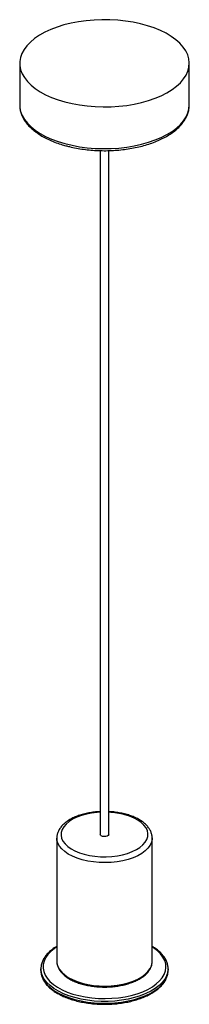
# Paper-space layout '_Trimétrica' of a CAD drawing. Header units: millimetres. Extents: x -40 to 40, y -423 to 42.
import ezdxf

# ---------------------------------------------------------------- set-up
doc = ezdxf.new("R2010")
doc.units = ezdxf.units.MM

psp = doc.layouts.new('_Trimétrica')

# ---------------------------------------------------------------- linework, layer by layer
at = {"color": 7, "linetype": 'Continuous', "lineweight": 25}
for p, q in [((-40, 21.43), (-40, 1.71)), ((40, 1.71), (40, 21.43)), ((-40, 1.71), (-40, 1.47)), ((40, 1.71), (40, 1.85)), ((-2, -19.82), (-2, -342.87)), ((2, -342.87), (2, -19.81)), ((-22.5, -344.58), (-22.5, -402.87)), ((22.5, -402.87), (22.5, -344.58)), ((-30, -406.3), (-30, -407.15)), ((30, -407.15), (30, -406.3))]:
    psp.add_line(p, q, dxfattribs=at)
at = {"color": 7, "linetype": 'Continuous', "lineweight": 25, "flags": 128}
for points in [[(-18.67, 3.21), (-15.27, 2.39), (-11.74, 1.74), (-8.11, 1.26), (-4.41, 0.95), (-0.67, 0.83), (3.08, 0.89), (6.8, 1.13), (10.46, 1.55), (14.03, 2.14), (17.48, 2.9), (20.77, 3.82), (23.88, 4.9), (26.78, 6.13), (29.45, 7.49), (31.85, 8.97), (33.98, 10.56), (35.8, 12.24), (37.32, 14.01), (38.5, 15.84), (39.35, 17.73), (39.85, 19.64), (40, 21.57), (39.8, 23.5), (39.25, 25.41), (38.35, 27.28), (37.12, 29.11), (35.56, 30.86), (33.69, 32.54), (31.52, 34.11), (29.08, 35.58), (26.38, 36.92), (23.44, 38.12), (20.31, 39.18), (16.99, 40.08), (13.52, 40.82), (9.94, 41.38), (6.27, 41.78), (2.54, 41.99), (-1.21, 42.02), (-4.95, 41.87), (-8.64, 41.54), (-12.26, 41.04), (-15.77, 40.36), (-19.15, 39.52), (-22.35, 38.51), (-25.36, 37.36), (-28.14, 36.07), (-30.68, 34.65), (-32.95, 33.11), (-34.93, 31.47), (-36.6, 29.74), (-37.95, 27.94), (-38.97, 26.08), (-39.64, 24.18), (-39.97, 22.26), (-39.94, 20.32), (-39.57, 18.4), (-38.84, 16.51), (-37.78, 14.66), (-36.38, 12.86), (-34.66, 11.15), (-32.64, 9.52), (-30.33, 8), (-27.76, 6.59), (-24.94, 5.32), (-21.9, 4.19), (-18.67, 3.21)], [(2, -342.87), (1.99, -342.96), (1.77, -343.35), (1.27, -343.66), (0.59, -343.85), (-0.19, -343.89), (-0.93, -343.78), (-1.54, -343.52), (-1.91, -343.17), (-2, -342.87)], [(-30, -406.47), (-30, -406.33), (-30, -406.3)], [(-30, -407.15), (-30, -407.18), (-29.99, -407.62)]]:
    psp.add_lwpolyline(points, dxfattribs=at)
at = {"color": 8, "linetype": 'Continuous', "lineweight": 25, "flags": 128}
for points in [[(-40, 1.47), (-39.94, 0.61), (-39.57, -1.31), (-38.84, -3.21), (-37.78, -5.06), (-36.38, -6.85), (-34.66, -8.57), (-32.64, -10.19), (-30.33, -11.72), (-27.76, -13.12), (-24.94, -14.39), (-21.9, -15.53), (-18.67, -16.51)], [(-18.67, -16.51), (-15.27, -17.33), (-11.74, -17.98), (-8.11, -18.46), (-4.41, -18.76), (-0.67, -18.88), (3.08, -18.83), (6.8, -18.59), (10.46, -18.17), (14.03, -17.58), (17.48, -16.82), (20.77, -15.89), (23.88, -14.81), (26.78, -13.59), (29.45, -12.23), (31.85, -10.75), (33.98, -9.16), (35.8, -7.47), (37.32, -5.7), (38.5, -3.87), (39.35, -1.99), (39.85, -0.08), (40, 1.71)], [(-2, -332.36), (-3.45, -332.46), (-6.06, -332.78), (-8.56, -333.27), (-10.92, -333.93), (-13.09, -334.74), (-15.04, -335.69), (-16.73, -336.76), (-18.13, -337.94), (-19.22, -339.2), (-19.99, -340.52), (-20.41, -341.89), (-20.49, -343.27), (-20.21, -344.64), (-19.59, -345.99), (-18.63, -347.28), (-17.35, -348.49), (-15.78, -349.61), (-13.93, -350.61), (-11.85, -351.48), (-9.57, -352.2), (-7.12, -352.77), (-4.55, -353.16), (-1.9, -353.38), (0.78, -353.42), (3.45, -353.27), (6.06, -352.95), (8.56, -352.46), (10.92, -351.8), (13.09, -350.99), (15.04, -350.04), (16.73, -348.97), (18.13, -347.79), (19.22, -346.53), (19.99, -345.21), (20.41, -343.85), (20.49, -342.47), (20.21, -341.09), (19.59, -339.75), (18.63, -338.46), (17.35, -337.24), (15.78, -336.13), (13.93, -335.12), (11.85, -334.25), (9.57, -333.53), (9.57, -333.53)], [(22.5, -344.53), (22.48, -345.11), (22.17, -346.56), (21.51, -347.97), (20.52, -349.34), (19.2, -350.62), (17.58, -351.81), (15.68, -352.89), (13.53, -353.84), (11.18, -354.64), (8.64, -355.28), (5.97, -355.75), (3.2, -356.05), (0.38, -356.17), (-2.44, -356.1), (-5.22, -355.85), (-7.92, -355.43), (-10.5, -354.83), (-12.91, -354.07), (-15.12, -353.16), (-17.09, -352.12), (-18.79, -350.96), (-20.19, -349.69), (-21.28, -348.35), (-22.03, -346.95), (-22.43, -345.51), (-22.5, -344.58)], [(-22.5, -396.02), (-23.55, -396.72), (-25.27, -398.11), (-26.68, -399.58), (-27.77, -401.13), (-28.52, -402.73), (-28.92, -404.36), (-28.98, -406.01), (-28.68, -407.65), (-28.04, -409.26), (-27.05, -410.82), (-25.74, -412.32), (-24.11, -413.74), (-22.19, -415.06), (-20, -416.25), (-17.57, -417.32), (-14.93, -418.25), (-12.1, -419.01), (-9.13, -419.62), (-6.04, -420.05), (-2.89, -420.3), (0.3, -420.38), (3.49, -420.27), (6.64, -419.98), (9.7, -419.52), (12.65, -418.88), (15.44, -418.08), (18.05, -417.13), (20.44, -416.04), (22.58, -414.81), (24.44, -413.48), (26.01, -412.04), (27.26, -410.53), (28.19, -408.95), (28.77, -407.34), (29, -405.7), (28.87, -404.05), (28.4, -402.42), (27.59, -400.83), (26.43, -399.3), (24.96, -397.84), (23.19, -396.47), (22.5, -396.02)], [(-22.5, -402.87), (-22.43, -403.79), (-22.03, -405.23), (-21.28, -406.64), (-20.19, -407.98), (-18.79, -409.24), (-17.09, -410.41), (-15.12, -411.45), (-12.91, -412.36), (-10.5, -413.12), (-7.92, -413.71), (-5.22, -414.14), (-2.44, -414.39), (0.38, -414.46), (3.2, -414.34), (5.97, -414.04), (8.64, -413.57), (11.18, -412.93), (13.53, -412.13), (15.68, -411.18), (17.58, -410.1), (19.2, -408.91), (20.52, -407.62), (21.51, -406.26), (22.17, -404.85), (22.48, -403.4), (22.5, -402.87)], [(30, -406.35), (29.83, -407.94), (29.31, -409.59), (28.45, -411.2), (27.25, -412.76), (25.74, -414.24), (23.92, -415.62), (21.82, -416.9), (19.47, -418.05), (16.88, -419.07), (14.1, -419.93), (11.16, -420.64), (8.08, -421.18), (4.91, -421.54), (1.68, -421.72), (-1.57, -421.73), (-4.8, -421.55), (-7.97, -421.19), (-11.05, -420.66), (-14, -419.96), (-16.79, -419.1), (-19.38, -418.09), (-21.74, -416.94), (-23.85, -415.67), (-25.68, -414.29), (-27.2, -412.81), (-28.41, -411.26), (-29.29, -409.65), (-29.82, -408), (-30, -406.47)], [(-29.99, -407.62), (-29.82, -408.85), (-29.29, -410.51), (-28.41, -412.12), (-27.2, -413.67), (-25.68, -415.15), (-23.85, -416.53), (-21.74, -417.8), (-19.38, -418.95), (-16.79, -419.96), (-14, -420.82), (-11.05, -421.52), (-7.97, -422.05), (-4.8, -422.41), (-1.57, -422.58), (1.68, -422.58), (4.91, -422.4), (8.08, -422.03), (11.16, -421.5), (14.1, -420.79), (16.88, -419.93), (19.47, -418.91), (21.82, -417.76), (23.92, -416.48), (25.74, -415.09), (27.25, -413.62), (28.45, -412.06), (29.31, -410.45), (29.83, -408.8), (30, -407.15)]]:
    psp.add_lwpolyline(points, dxfattribs=at)
at = {"color": 8, "linetype": 'Continuous', "lineweight": 25}
psp.add_arc((0.32, -368.29), 35.97, 75.1016, 87.327, dxfattribs=at)
at = {"color": 7, "linetype": 'Continuous', "lineweight": 25}
for points, knots in [([(-39.96, 1.44), (-39.96, 1.15), (-39.97, 0.22), (-39.65, -1.36), (-39.01, -3.26), (-38.06, -5.12), (-36.81, -6.93), (-35.26, -8.66), (-33.42, -10.32), (-31.31, -11.87), (-28.95, -13.32), (-26.36, -14.64), (-23.56, -15.83), (-20.85, -16.79), (-19.03, -17.31), (-18.26, -17.52)], [0, 0, 0, 0, 0.034157, 0.112814, 0.191685, 0.271421, 0.352389, 0.434609, 0.51783, 0.601686, 0.685847, 0.770062, 0.854192, 0.938193, 1, 1, 1, 1]), ([(-18.26, -17.52), (-17.7, -17.67), (-16.08, -18.1), (-13.29, -18.68), (-9.89, -19.23), (-6.41, -19.61), (-2.88, -19.83), (0.66, -19.88), (4.21, -19.77), (7.72, -19.49), (11.17, -19.05), (14.54, -18.44), (17.79, -17.68), (20.91, -16.77), (23.87, -15.71), (26.64, -14.51), (29.22, -13.17), (31.56, -11.7), (33.66, -10.12), (35.5, -8.42), (37.04, -6.63), (38.28, -4.75), (39.2, -2.82), (39.77, -0.85), (40.02, 0.72), (39.97, 1.62), (39.96, 1.86)], [0, 0, 0, 0, 0.023107, 0.066931, 0.110714, 0.154458, 0.198176, 0.241881, 0.285584, 0.329297, 0.373029, 0.416796, 0.460609, 0.504484, 0.548435, 0.592473, 0.636606, 0.680833, 0.72513, 0.769413, 0.813541, 0.857314, 0.900509, 0.942981, 0.984756, 1, 1, 1, 1]), ([(-2, -332.08), (-2.74, -332.12), (-4.36, -332.22), (-6.81, -332.56), (-9.3, -333.08), (-11.67, -333.75), (-13.88, -334.58), (-15.91, -335.56), (-17.73, -336.69), (-19.31, -337.95), (-20.6, -339.34), (-21.59, -340.83), (-22.22, -342.38), (-22.51, -343.65), (-22.47, -344.38), (-22.46, -344.57)], [0, 0, 0, 0, 0.068963, 0.150854, 0.23291, 0.315219, 0.397868, 0.48094, 0.564464, 0.648341, 0.731969, 0.814338, 0.894314, 0.971443, 1, 1, 1, 1]), ([(22.46, -344.52), (22.47, -344.35), (22.51, -343.68), (22.24, -342.5), (21.69, -341.03), (20.82, -339.63), (19.66, -338.29), (18.22, -337.04), (16.51, -335.9), (14.56, -334.88), (12.41, -334.01), (10.47, -333.4), (8.44, -332.89), (6.32, -332.49), (4.03, -332.19), (2.57, -332.12), (2, -332.09)], [0, 0, 0, 0, 0.023929, 0.098452, 0.173088, 0.249255, 0.327799, 0.408661, 0.491089, 0.574187, 0.657255, 0.738562, 0.782088, 0.864446, 0.946635, 1, 1, 1, 1]), ([(-22.5, -395.73), (-22.91, -395.97), (-24.01, -396.63), (-25.53, -397.82), (-27.05, -399.27), (-28.27, -400.82), (-29.19, -402.43), (-29.76, -404.09), (-30.02, -405.45), (-29.97, -406.25), (-29.96, -406.49)], [0, 0, 0, 0, 0.08605, 0.230235, 0.374418, 0.518173, 0.660882, 0.801883, 0.940895, 1, 1, 1, 1]), ([(29.97, -406.35), (29.98, -406.22), (30.03, -405.54), (29.81, -404.3), (29.29, -402.67), (28.45, -401.1), (27.31, -399.57), (25.88, -398.12), (24.28, -396.82), (23.06, -396.06), (22.5, -395.72)], [0, 0, 0, 0, 0.033376, 0.171932, 0.310537, 0.45029, 0.591835, 0.735087, 0.87952, 1, 1, 1, 1]), ([(-22.46, -402.71), (-22.47, -402.96), (-22.51, -403.7), (-22.23, -404.91), (-21.65, -406.32), (-20.75, -407.66), (-19.57, -408.95), (-18.11, -410.15), (-16.38, -411.24), (-14.42, -412.22), (-12.26, -413.06), (-9.93, -413.76), (-7.47, -414.3), (-4.9, -414.69), (-2.27, -414.91), (0.4, -414.97), (3.06, -414.86), (5.67, -414.59), (8.21, -414.15), (10.64, -413.56), (12.92, -412.82), (15.02, -411.94), (16.92, -410.93), (18.59, -409.79), (19.99, -408.54), (21.11, -407.19), (21.93, -405.76), (22.39, -404.29), (22.56, -403.2), (22.48, -402.62), (22.47, -402.53)], [0, 0, 0, 0, 0.018376, 0.054094, 0.089902, 0.126247, 0.163283, 0.200867, 0.238745, 0.276704, 0.314621, 0.352471, 0.390256, 0.427988, 0.465684, 0.503361, 0.541036, 0.578722, 0.616436, 0.654195, 0.69202, 0.729928, 0.767936, 0.806043, 0.844209, 0.882267, 0.919952, 0.956966, 0.993215, 1, 1, 1, 1]), ([(-29.95, -407.66), (-29.95, -407.87), (-29.94, -408.63), (-29.59, -409.94), (-28.93, -411.54), (-27.94, -413.09), (-26.66, -414.59), (-25.1, -416), (-23.26, -417.32), (-21.18, -418.53), (-18.87, -419.62), (-16.37, -420.58), (-13.69, -421.39), (-10.88, -422.05), (-7.95, -422.56), (-4.94, -422.9), (-1.89, -423.09), (1.19, -423.11), (4.26, -422.96), (7.28, -422.65), (10.23, -422.18), (13.07, -421.55), (15.77, -420.77), (18.32, -419.85), (20.67, -418.79), (22.81, -417.61), (24.71, -416.3), (26.36, -414.89), (27.72, -413.38), (28.79, -411.8), (29.52, -410.16), (29.94, -408.61), (29.96, -407.62), (29.97, -407.18)], [0, 0, 0, 0, 0.012113, 0.044046, 0.076105, 0.108523, 0.141362, 0.174544, 0.207931, 0.241404, 0.274876, 0.308316, 0.341714, 0.375074, 0.408401, 0.441704, 0.474992, 0.508272, 0.541553, 0.574841, 0.608144, 0.641472, 0.674833, 0.708237, 0.741692, 0.775205, 0.808771, 0.842368, 0.875917, 0.909297, 0.942348, 0.97495, 1, 1, 1, 1])]:
    psp.add_open_spline(points, degree=3, knots=knots, dxfattribs=at)

doc.saveas('drawing.dxf')
